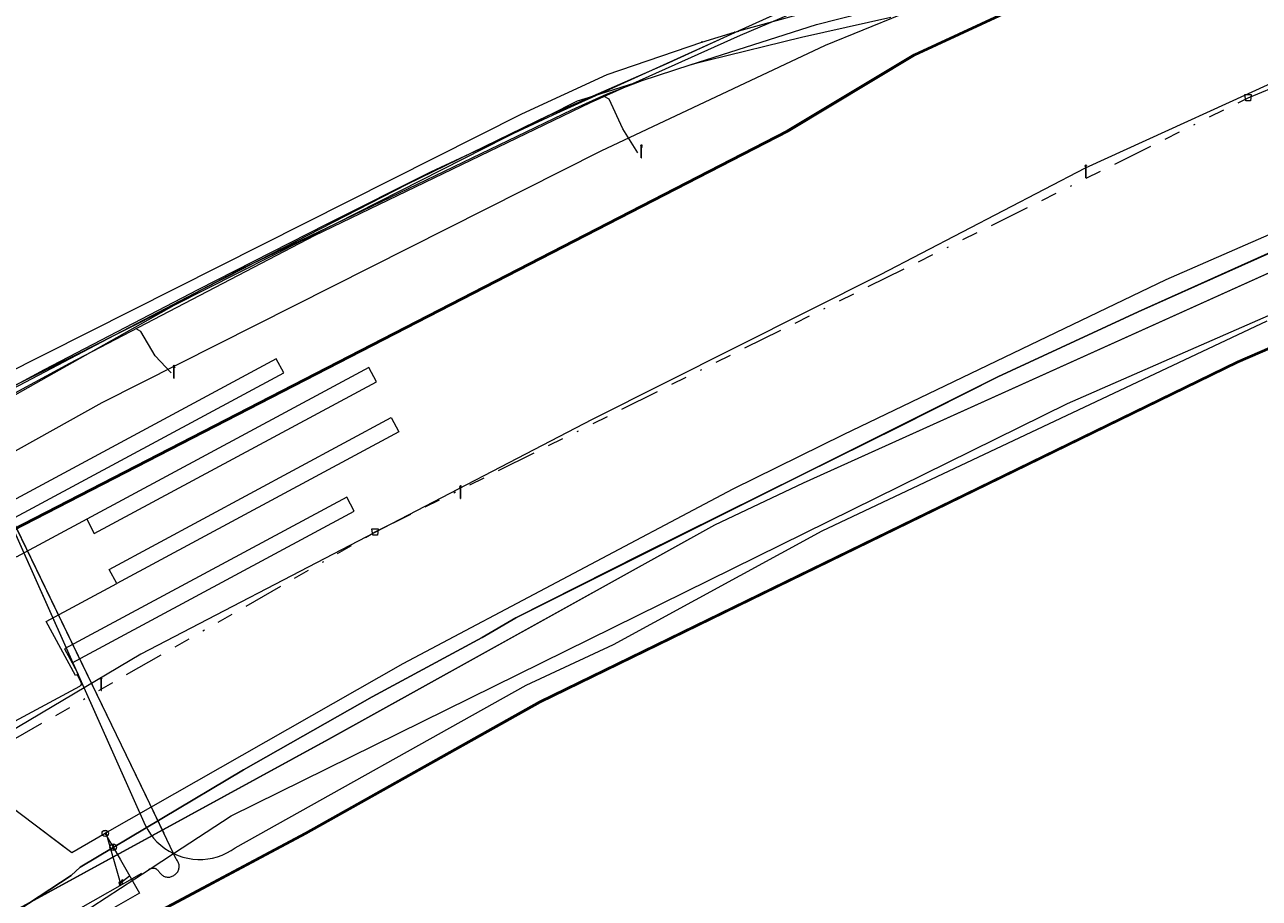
# Model space of a CAD drawing. Header units: metres. Extents: x 151922 to 154458, y 463415 to 464223.
# Tile 63 of 164: x 152518 to 152595, y 463933 to 463988. Entities that reach past the tile are written whole.
import ezdxf
from ezdxf.enums import TextEntityAlignment as Align
from ezdxf.lldxf.tags import DXFTag

# ---------------------------------------------------------------- set-up
doc = ezdxf.new("R2010")
doc.units = ezdxf.units.M
doc.linetypes.add('RI-OVERIG-SO', pattern=[17, 5, -2, 2, -2, 0, -2, 2, -2])
doc.layers.get('0').update_dxf_attribs({"lineweight": 9})
for name, color, linetype, lineweight in [('B-PV-KL-DATA-G', 90, 'KL-DATA-SO', 9), ('B-PV-KL-DATA_DUCT-G', 90, 'Continuous', 9), ('B-PV-KL-DATA_HULPSTUK-S', 90, 'Continuous', 9), ('B-PV-KL-DATA_KABELBED-G', 90, 'Continuous', 9), ('B-PV-KL-DATA_MANTELBUIS-G', 90, 'Continuous', 9), ('B-PV-KL-ET_HS-G', 10, 'KL-HS-SO', 9), ('B-PV-KL-ET_LS-G', 190, 'KL-LS-SO', 9), ('B-PV-KL-ET_LS-S', 190, 'Continuous', 9), ('B-PV-KL-ET_LS_HULPSTUK-S', 190, 'Continuous', 9), ('B-PV-KL-ET_LS_KABELBED-G', 190, 'Continuous', 9), ('B-PV-KL-GAS_HD-G', 30, 'KL-GAS_HD-SO', 9), ('B-PV-KL-GAS_HD_HULPSTUK-S', 30, 'Continuous', 9), ('B-PV-KL-GAS_LD_HULPSTUK-S', 50, 'Continuous', 9), ('B-PV-KL-GAS_LD_MANTELBUIS-G', 50, 'Continuous', 9), ('B-PV-RI-VRIJVERVAL-G', 210, 'RI-OVERIG-SO', 9), ('B-PV-RI-VRIJVERVAL_HULPSTUK-S', 210, 'Continuous', 9)]:
    doc.layers.add(name, color=color, linetype=linetype, lineweight=lineweight)
doc.styles.add('NLCS-ISO', font='txt')
doc.styles.get("Standard").update_dxf_attribs({"font": 'arial.ttf'})
tags = doc.linetypes.add('KL-DATA-SO', pattern='A,4,-1,[101,NLCS.SHX,S=0.5,R=0,X=0,Y=0],-1,4,-1,["D",Standard,S=1,R=0,X=-0.25,Y=-0.5],-1.5', length=12.5).pattern_tags.tags
tags[18] = DXFTag(74, 10)
tags = doc.linetypes.add('KL-GAS_HD-SO', pattern='A,4,-1,[69,NLCS.SHX,S=0.5,R=0,X=0,Y=0],-1,4,-1,["H",Standard,S=1,R=0,X=0,Y=-0.5],-2', length=13).pattern_tags.tags
tags[18] = DXFTag(74, 10)
tags = doc.linetypes.add('KL-HS-SO', pattern='A,4,-1,[103,NLCS.SHX,S=0.75,R=0,X=0,Y=0],-1,4,-1,["H",Standard,S=1,R=0,X=0,Y=-0.5],-2', length=13).pattern_tags.tags
tags[18] = DXFTag(74, 10)
tags = doc.linetypes.add('KL-LS-SO', pattern='A,4,-1,[103,NLCS.SHX,S=0.75,R=0,X=0,Y=0],-1,4,-1,["L",Standard,S=1,R=0,X=0,Y=-0.5],-2', length=13).pattern_tags.tags
tags[18] = DXFTag(74, 10)

# ---------------------------------------------------------------- blocks, each defined once
blk = doc.blocks.new('SKL-WTB_HULP_T STUK-SO')
at = {"color": 0, "linetype": 'ByBlock', "lineweight": 18}
blk.add_circle((0, 0), 1, dxfattribs=at)
at = {"color": 0, "linetype": 'ByBlock', "lineweight": -2, "style": 'NLCS-ISO'}
blk.add_text('T', height=1, dxfattribs=at).set_placement((0, 0), align=Align.MIDDLE_CENTER)
at = {"color": 0, "linetype": 'ByBlock', "lineweight": 18, "style": 'NLCS-ISO', "flags": 1}
for tag, p in [('TYPE', (1.5, 0)), ('OMSCHRIJVING', (1.5, -3)), ('LABEL', (1.5, -1.5))]:
    blk.add_attdef(tag, p, '', height=1, dxfattribs=at)
blk = doc.blocks.new('SKL-WTB_HULP_KB MEETPUNT-SO')
at = {"linetype": 'ByBlock', "lineweight": 18}
h = blk.add_hatch(color=0, dxfattribs=at)
h.dxf.hatch_style = 1
h.paths.add_polyline_path([(0.6, 1.04), (0.26, 0.78), (0.54, 0.61)])
at = {"color": 0, "linetype": 'ByBlock', "lineweight": 18}
for points in [[(-0.4, -0.69), (0.4, 0.69)], [(0.6, 1.04), (0.26, 0.78)], [(0.26, 0.78), (0.54, 0.61)], [(0.6, 1.04), (0.54, 0.61)], [(0, -0.25), (0, -0.8)]]:
    blk.add_lwpolyline(points, dxfattribs=at)
blk.add_circle((0, 0), 0.5, dxfattribs=at)
at = {"color": 0, "linetype": 'ByBlock', "lineweight": 18, "style": 'NLCS-ISO', "flags": 1}
for tag, p in [('TYPE', (1.5, 0)), ('OMSCHRIJVING', (1.5, -3)), ('LABEL', (1.5, -1.5))]:
    blk.add_attdef(tag, p, '', height=1, dxfattribs=at)
blk = doc.blocks.new('SKL-WTB_HULP_AFSLUITER-SO')
at = {"color": 0, "linetype": 'ByBlock', "lineweight": 18}
blk.add_lwpolyline([(0, 0.8), (0, -0.8)], dxfattribs=at)
blk.add_circle((0, 0), 1, dxfattribs=at)
at = {"color": 0, "linetype": 'ByBlock', "lineweight": 18, "style": 'NLCS-ISO', "flags": 1}
for tag, p in [('TYPE', (1.5, 0)), ('OMSCHRIJVING', (1.5, -3)), ('LABEL', (1.5, -1.5))]:
    blk.add_attdef(tag, p, '', height=1, dxfattribs=at)
blk = doc.blocks.new('SKL-WTB_HULP_OVERIG-SO')
at = {"color": 0, "linetype": 'ByBlock', "lineweight": 18}
for points in [[(-0.14, 0.14), (0.14, -0.14)], [(0.14, 0.14), (-0.14, -0.14)]]:
    blk.add_lwpolyline(points, dxfattribs=at)
at = {"color": 0, "linetype": 'ByBlock', "lineweight": 18, "style": 'NLCS-ISO', "flags": 1}
for tag, p in [('TYPE', (1.5, 0)), ('OMSCHRIJVING', (1.5, -3)), ('LABEL', (1.5, -1.5))]:
    blk.add_attdef(tag, p, '', height=1, dxfattribs=at)
blk = doc.blocks.new('SRI-HULP_AFVOER_OPVANG-SO')
at = {"color": 0, "linetype": 'ByBlock', "lineweight": 18}
blk.add_lwpolyline([(-0.75, -1), (-1, 1), (1, 1), (0.75, -1)], close=True, dxfattribs=at)
at = {"color": 0, "linetype": 'ByBlock', "lineweight": 18, "style": 'NLCS-ISO', "flags": 1}
for tag, p in [('TYPE', (1.5, 0)), ('OMSCHRIJVING', (1.5, -3)), ('LABEL', (1.5, -1.5))]:
    blk.add_attdef(tag, p, '', height=1, dxfattribs=at)
blk = doc.blocks.new('SKL-ET_LS_MAST-SO')
for p, q in [((-0.05, 2.07), (0.05, 2.07)), ((-0.05, -2), (0.05, -2))]:
    blk.add_line(p, q)
for points in [[(-0.18, 1.76), (-0.22, 1.76), (-0.22, 1.84), (-0.18, 1.84), (-0.18, 1.79)], [(-0.18, 1.49), (-0.22, 1.49), (-0.22, 1.57), (-0.18, 1.57), (-0.18, 1.52)], [(-0.18, 1.79), (-0.05, 1.79)], [(-0.18, 1.76), (-0.05, 1.76)], [(-0.18, 1.52), (-0.05, 1.52)], [(-0.18, 1.49), (-0.05, 1.49)], [(-0.05, -2), (-0.05, 2.07)], [(0.05, -2), (0.05, 2.07)], [(0.18, 1.92), (0.05, 1.92)], [(0.18, 1.89), (0.05, 1.89)], [(0.18, 1.66), (0.05, 1.66)], [(0.18, 1.63), (0.05, 1.63)], [(0.18, 1.39), (0.05, 1.39)], [(0.18, 1.36), (0.05, 1.36)], [(0.18, 1.89), (0.22, 1.89), (0.22, 1.97), (0.18, 1.97), (0.18, 1.92)], [(0.18, 1.63), (0.22, 1.63), (0.22, 1.71), (0.18, 1.71), (0.18, 1.66)], [(0.18, 1.36), (0.22, 1.36), (0.22, 1.44), (0.18, 1.44), (0.18, 1.39)]]:
    blk.add_lwpolyline(points)

msp = doc.modelspace()

# ---------------------------------------------------------------- linework, layer by layer
at = {"layer": 'B-PV-KL-DATA-G', "ltscale": 0.5, "flags": 128}
for points in [[(153877.43, 463906.662), (153877.06, 463906.08), (153874.95, 463902.62), (153874.94, 463898.12), (153871.01, 463892.3), (153856.77, 463870.24), (153856.7, 463870.13), (153854.23, 463866.95), (153851.57, 463865.42), (153848.2, 463864.06), (153847.02, 463863.94), (153844.66, 463863.83), (153841.62, 463864.6), (153837.27, 463866.22), (153836.38, 463866.55), (153835.4, 463866.92), (153826.33, 463870.31), (153800.8, 463879.24), (153796.14, 463880.95), (153763.59, 463894.65), (153742.96, 463902.22), (153733.52, 463906.26), (153707.22, 463915.57), (153683.51, 463924.12), (153673.06, 463927.92), (153648.86, 463935.61), (153611.35, 463947.24), (153593.91, 463952.47), (153555.86, 463963.18), (153551.65, 463963.92), (153548.16, 463962.41), (153515.7, 463971.91), (153514.11, 463972.35), (153512.71, 463972.72), (153512.04, 463973.1), (153511.58, 463973.48), (153510.95, 463974.02), (153510.49, 463974.65), (153510.28, 463975.36), (153509.99, 463976.28), (153509.9, 463978.2), (153510.74, 463988.17), (153509.49, 463988.63), (153490.94, 463995.23), (153490.55, 463995.34), (153489.22, 463991.64), (153489.01, 463990.64), (153488.55, 463989.75), (153486.13, 463983.01), (153485.74, 463981.93), (153475.03, 463984.84), (153461.15, 463988.43), (153451.5, 463991.05), (153429.03, 463996.77), (153399.75, 464004.24), (153302.57, 464029.13), (153293.26, 464031.34), (153289.88, 464032.18), (153258.15, 464041), (153240.95, 464043.36), (153235.31, 464044.41), (153206.3, 464052.48), (153200.52, 464054.09), (153192.59, 464056.29), (153164.13, 464061.46), (153155.45, 464063.21), (153154.69, 464063.34), (153148.76, 464064.42), (153140.52, 464065.84), (153139.17, 464066.08), (153133.79, 464064.99), (153127.44, 464066.59), (153127.39, 464066.69), (153127.31, 464066.81), (153127.27, 464067.01), (153127.23, 464067.17), (153127.17, 464067.32), (153127.11, 464067.45), (153126.94, 464067.56), (153126.64, 464067.64), (153126.39, 464067.6), (153126.05, 464067.56), (153125.69, 464067.42), (153125.23, 464066.99), (153085, 464076.1), (153081.44, 464076.04), (153074.8, 464076.99), (153045.54, 464080.22), (153036.62, 464080.2), (152951.91, 464079.96), (152947.52, 464079.15), (152944.88, 464078.96), (152943.88, 464078.89), (152942.88, 464078.81), (152930.01, 464077.88), (152880.98, 464073.28), (152874.3, 464073.75), (152874.09, 464073.76), (152873.11, 464073.64), (152865.09, 464072.7), (152857.12, 464070.4), (152849.6, 464069.01), (152849.6, 464068.4), (152850.98, 464043.3), (152851.01, 464042.43), (152841.99, 464041.6), (152834.16, 464041.02), (152824.23, 464039.81), (152813.36, 464038.61), (152800.26, 464036.41), (152792.27, 464035.19), (152773.17, 464031.63), (152764.19, 464029.82), (152755.51, 464027.89), (152742.85, 464024.92), (152726.67, 464020.3), (152715.42, 464017.02), (152696.33, 464011.49), (152675.4, 464003.4), (152662.1, 463996.3), (152625.3, 463984.05), (152611.36, 463980.89), (152596.35, 463974.21), (152587.23, 463970.11), (152578.47, 463966.04), (152572.37, 463962.96), (152566.27, 463959.95), (152556.2, 463954.95), (152548.37, 463950.99), (152546.26, 463949.77), (152539.39, 463946.05), (152531.36, 463941.5), (152521.16, 463935.41), (152520.61, 463934.89), (152517.27, 463932.71), (152512.41, 463929.35), (152506.36, 463923.2), (152509.95, 463918.86), (152511.27, 463916.2), (152512.18, 463903.27), (152509.34, 463902.7), (152485.33, 463892.91), (152484.34, 463892.46), (152484.42, 463892.22), (152486.36, 463887.87), (152499.34, 463861.11), (152495.13, 463858.41), (152489.27, 463854.78), (152436.75, 463822.68), (152428.41, 463816.85), (152425.25, 463816.2), (152404.26, 463800.73), (152391.26, 463791.13), (152381.61, 463782.44), (152378.03, 463779.76), (152341.53, 463752.67), (152330.76, 463744.01), (152322.89, 463742.36), (152314.733, 463735.813)], [(153877.43, 463906.662), (153877.06, 463906.08), (153874.95, 463902.62), (153874.94, 463898.12), (153871.01, 463892.3), (153856.77, 463870.24), (153856.7, 463870.13), (153854.23, 463866.95), (153851.57, 463865.42), (153848.2, 463864.06), (153847.02, 463863.94), (153844.66, 463863.83), (153841.62, 463864.6), (153837.27, 463866.22), (153836.38, 463866.55), (153835.4, 463866.92), (153826.33, 463870.31), (153800.8, 463879.24), (153796.14, 463880.95), (153763.59, 463894.65), (153742.96, 463902.22), (153733.52, 463906.26), (153707.22, 463915.57), (153683.51, 463924.12), (153673.06, 463927.92), (153648.86, 463935.61), (153611.35, 463947.24), (153593.91, 463952.47), (153555.86, 463963.18), (153551.65, 463963.92), (153548.16, 463962.41), (153515.7, 463971.91), (153514.11, 463972.35), (153512.71, 463972.72), (153512.04, 463973.1), (153511.58, 463973.48), (153510.95, 463974.02), (153510.49, 463974.65), (153510.28, 463975.36), (153509.99, 463976.28), (153509.9, 463978.2), (153510.74, 463988.17), (153509.49, 463988.63), (153490.94, 463995.23), (153490.55, 463995.34), (153489.22, 463991.64), (153489.01, 463990.64), (153488.55, 463989.75), (153486.13, 463983.01), (153485.74, 463981.93), (153475.03, 463984.84), (153461.15, 463988.43), (153451.5, 463991.05), (153429.03, 463996.77), (153399.75, 464004.24), (153302.57, 464029.13), (153293.26, 464031.34), (153289.88, 464032.18), (153258.15, 464041), (153240.95, 464043.36), (153235.31, 464044.41), (153206.3, 464052.48), (153200.52, 464054.09), (153192.59, 464056.29), (153164.13, 464061.46), (153155.45, 464063.21), (153154.69, 464063.34), (153148.76, 464064.42), (153140.52, 464065.84), (153139.17, 464066.08), (153133.79, 464064.99), (153127.44, 464066.59), (153127.39, 464066.69), (153127.31, 464066.81), (153127.27, 464067.01), (153127.23, 464067.17), (153127.17, 464067.32), (153127.11, 464067.45), (153126.94, 464067.56), (153126.64, 464067.64), (153126.39, 464067.6), (153126.05, 464067.56), (153125.69, 464067.42), (153125.23, 464066.99), (153085, 464076.1), (153081.44, 464076.04), (153074.8, 464076.99), (153045.54, 464080.22), (153036.62, 464080.2), (152951.91, 464079.96), (152947.52, 464079.15), (152944.88, 464078.96), (152943.88, 464078.89), (152942.88, 464078.81), (152930.01, 464077.88), (152880.98, 464073.28), (152874.3, 464073.75), (152874.09, 464073.76), (152873.11, 464073.64), (152865.09, 464072.7), (152857.12, 464070.4), (152849.6, 464069.01), (152849.6, 464068.4), (152850.98, 464043.3), (152851.01, 464042.43), (152841.99, 464041.6), (152834.16, 464041.02), (152824.23, 464039.81), (152813.36, 464038.61), (152800.26, 464036.41), (152792.27, 464035.19), (152773.17, 464031.63), (152764.19, 464029.82), (152755.51, 464027.89), (152742.85, 464024.92), (152726.67, 464020.3), (152715.42, 464017.02), (152696.33, 464011.49), (152675.4, 464003.4), (152662.1, 463996.3), (152625.3, 463984.05), (152611.36, 463980.89), (152596.35, 463974.21), (152587.23, 463970.11), (152578.47, 463966.04), (152572.37, 463962.96), (152566.27, 463959.95), (152556.2, 463954.95), (152548.37, 463950.99), (152546.26, 463949.77), (152539.39, 463946.05), (152531.36, 463941.5), (152521.16, 463935.41), (152520.61, 463934.89), (152517.27, 463932.71), (152512.41, 463929.35), (152506.36, 463923.2), (152509.95, 463918.86), (152511.27, 463916.2), (152512.18, 463903.27), (152509.34, 463902.7), (152485.33, 463892.91), (152484.34, 463892.46), (152484.42, 463892.22), (152486.36, 463887.87), (152499.34, 463861.11), (152495.13, 463858.41), (152489.27, 463854.78), (152436.75, 463822.68), (152428.41, 463816.85), (152425.25, 463816.2), (152404.26, 463800.73), (152391.26, 463791.13), (152381.61, 463782.44), (152378.03, 463779.76), (152341.53, 463752.67), (152330.76, 463744.01), (152322.89, 463742.36), (152314.733, 463735.812)], [(153877.43, 463906.662), (153877.06, 463906.08), (153874.95, 463902.62), (153874.94, 463898.12), (153871.01, 463892.3), (153856.7, 463870.13), (153854.23, 463866.95), (153851.57, 463865.42), (153848.2, 463864.06), (153844.66, 463863.83), (153841.62, 463864.6), (153836.38, 463866.55), (153835.4, 463866.92), (153826.33, 463870.31), (153800.8, 463879.24), (153796.14, 463880.95), (153763.59, 463894.65), (153742.96, 463902.22), (153733.52, 463906.26), (153707.22, 463915.57), (153673.06, 463927.92), (153648.86, 463935.61), (153611.35, 463947.24), (153593.91, 463952.47), (153555.86, 463963.18), (153551.65, 463963.92), (153548.16, 463962.41), (153514.11, 463972.35), (153512.71, 463972.72), (153512.04, 463973.1), (153510.95, 463974.02), (153510.49, 463974.65), (153510.28, 463975.36), (153509.99, 463976.28), (153509.9, 463978.2), (153510.74, 463988.17), (153490.94, 463995.23), (153490.55, 463995.34), (153489.22, 463991.64), (153489.01, 463990.64), (153488.55, 463989.75), (153485.74, 463981.93), (153475.03, 463984.84), (153451.5, 463991.05), (153429.03, 463996.77), (153302.57, 464029.13), (153293.26, 464031.34), (153289.88, 464032.18), (153258.15, 464041), (153240.95, 464043.36), (153235.31, 464044.41), (153200.52, 464054.09), (153192.59, 464056.29), (153155.45, 464063.21), (153154.69, 464063.34), (153140.52, 464065.84), (153139.17, 464066.08), (153133.79, 464064.99), (153127.44, 464066.59), (153127.31, 464066.81), (153127.27, 464067.01), (153127.17, 464067.32), (153127.11, 464067.45), (153126.94, 464067.56), (153126.64, 464067.64), (153126.05, 464067.56), (153125.69, 464067.42), (153125.23, 464066.99), (153085, 464076.1), (153081.44, 464076.04), (153074.8, 464076.99), (153045.54, 464080.22), (152951.91, 464079.96), (152947.52, 464079.15), (152944.88, 464078.96), (152942.88, 464078.81), (152930.01, 464077.88), (152880.98, 464073.28), (152874.09, 464073.76), (152873.11, 464073.64), (152865.09, 464072.7), (152857.12, 464070.4), (152849.6, 464069.01), (152850.98, 464043.3), (152851.01, 464042.43), (152841.99, 464041.6), (152834.16, 464041.02), (152824.23, 464039.81), (152813.36, 464038.61), (152800.26, 464036.41), (152792.27, 464035.19), (152773.17, 464031.63), (152764.19, 464029.82), (152755.51, 464027.89), (152742.85, 464024.92), (152715.42, 464017.02), (152696.33, 464011.49), (152675.4, 464003.4), (152662.1, 463996.3), (152625.3, 463984.05), (152611.36, 463980.89), (152587.23, 463970.11), (152578.47, 463966.04), (152566.27, 463959.95), (152556.2, 463954.95), (152548.37, 463950.99), (152546.26, 463949.77), (152539.39, 463946.05), (152531.36, 463941.5), (152521.16, 463935.41), (152520.61, 463934.89), (152517.27, 463932.71), (152512.41, 463929.35), (152506.36, 463923.2), (152509.95, 463918.86), (152511.27, 463916.2), (152512.18, 463903.27), (152509.34, 463902.7), (152484.34, 463892.46), (152484.42, 463892.22), (152486.36, 463887.87), (152499.34, 463861.11), (152489.27, 463854.78), (152436.75, 463822.68), (152428.41, 463816.85), (152425.25, 463816.2), (152391.26, 463791.13), (152381.61, 463782.44), (152378.03, 463779.76), (152341.53, 463752.67), (152330.76, 463744.01), (152327.32, 463743.289)], [(152314.733, 463735.812), (152322.89, 463742.36), (152330.76, 463744.01), (152341.53, 463752.67), (152378.03, 463779.76), (152381.61, 463782.44), (152391.26, 463791.13), (152404.26, 463800.73), (152425.25, 463816.2), (152428.41, 463816.85), (152436.75, 463822.68), (152489.27, 463854.78), (152495.13, 463858.41), (152499.34, 463861.11), (152486.36, 463887.87), (152484.42, 463892.22), (152484.34, 463892.46), (152485.33, 463892.91), (152509.34, 463902.7), (152512.18, 463903.27), (152511.27, 463916.2), (152509.95, 463918.86), (152506.36, 463923.2), (152512.41, 463929.35), (152517.27, 463932.71), (152520.61, 463934.89), (152521.16, 463935.41), (152531.36, 463941.5), (152539.39, 463946.05), (152546.26, 463949.77), (152548.37, 463950.99), (152556.2, 463954.95), (152566.27, 463959.95), (152572.37, 463962.96), (152578.47, 463966.04), (152587.23, 463970.11), (152596.35, 463974.21), (152611.36, 463980.89), (152625.3, 463984.05), (152662.2, 463996.2), (152675.5, 464003.3), (152696.33, 464011.49), (152715.42, 464017.02), (152726.67, 464020.3), (152742.85, 464024.92), (152755.51, 464027.89), (152764.19, 464029.82), (152773.17, 464031.63), (152792.27, 464035.19), (152800.26, 464036.41), (152813.36, 464038.61), (152824.23, 464039.81), (152834.16, 464041.02), (152841.99, 464041.6), (152851.01, 464042.43), (152850.98, 464043.3), (152849.6, 464068.4), (152849.6, 464069.01), (152857.12, 464070.4), (152865.09, 464072.7), (152873.11, 464073.64), (152874.09, 464073.76), (152874.3, 464073.75), (152880.98, 464073.28), (152930.01, 464077.88), (152942.88, 464078.81), (152943.88, 464078.89), (152944.88, 464078.96), (152945.07, 464078.97)], [(152314.733, 463735.812), (152322.89, 463742.36), (152330.76, 463744.01), (152341.53, 463752.67), (152378.03, 463779.76), (152381.61, 463782.44), (152391.26, 463791.13), (152404.26, 463800.73), (152425.25, 463816.2), (152428.41, 463816.85), (152436.75, 463822.68), (152489.27, 463854.78), (152495.13, 463858.41), (152499.34, 463861.11), (152486.36, 463887.87), (152484.42, 463892.22), (152484.34, 463892.46), (152485.33, 463892.91), (152509.34, 463902.7), (152512.18, 463903.27), (152511.27, 463916.2), (152509.95, 463918.86), (152506.36, 463923.2), (152512.41, 463929.35), (152517.27, 463932.71), (152520.61, 463934.89), (152521.16, 463935.41), (152531.36, 463941.5), (152539.39, 463946.05), (152546.26, 463949.77), (152548.37, 463950.99), (152556.2, 463954.95), (152566.27, 463959.95), (152572.37, 463962.96), (152578.47, 463966.04), (152587.23, 463970.11), (152596.35, 463974.21), (152611.36, 463980.89), (152625.3, 463984.05), (152662.2, 463996.2), (152675.5, 464003.3), (152696.33, 464011.49), (152715.42, 464017.02), (152726.67, 464020.3), (152742.85, 464024.92), (152755.51, 464027.89), (152764.19, 464029.82), (152773.17, 464031.63), (152792.27, 464035.19), (152800.26, 464036.41), (152813.36, 464038.61), (152824.23, 464039.81), (152834.16, 464041.02), (152841.99, 464041.6), (152851.01, 464042.43), (152850.98, 464043.3), (152849.6, 464068.4), (152849.6, 464069.01), (152857.12, 464070.4), (152865.09, 464072.7), (152873.11, 464073.64), (152874.09, 464073.76), (152874.3, 464073.75), (152880.98, 464073.28), (152930.01, 464077.88), (152942.88, 464078.81), (152943.88, 464078.89), (152944.88, 464078.96), (152945.07, 464078.97)], [(152327.32, 463743.289), (152330.76, 463744.01), (152341.53, 463752.67), (152381.61, 463782.44), (152391.26, 463791.13), (152404.26, 463800.73), (152425.25, 463816.2), (152428.41, 463816.85), (152436.75, 463822.68), (152495.13, 463858.41), (152499.34, 463861.11), (152486.36, 463887.87), (152484.34, 463892.46), (152485.33, 463892.91), (152509.34, 463902.7), (152512.18, 463903.27), (152511.27, 463916.2), (152509.95, 463918.86), (152506.36, 463923.2), (152512.41, 463929.35), (152517.27, 463932.71), (152520.61, 463934.89), (152521.16, 463935.41), (152531.36, 463941.5), (152539.39, 463946.05), (152546.26, 463949.77), (152548.37, 463950.99), (152566.27, 463959.95), (152572.37, 463962.96), (152578.47, 463966.04), (152587.23, 463970.11), (152611.36, 463980.89), (152625.3, 463984.05), (152662.2, 463996.2), (152675.5, 464003.3), (152696.33, 464011.49), (152726.67, 464020.3), (152742.85, 464024.92), (152755.51, 464027.89), (152764.19, 464029.82), (152773.17, 464031.63), (152792.27, 464035.19), (152800.26, 464036.41), (152813.36, 464038.61), (152824.23, 464039.81), (152834.16, 464041.02), (152841.99, 464041.6), (152851.01, 464042.43), (152849.6, 464068.4), (152849.6, 464069.01), (152857.12, 464070.4), (152865.09, 464072.7), (152874.09, 464073.76), (152874.3, 464073.75), (152880.98, 464073.28), (152930.01, 464077.88), (152943.88, 464078.89), (152944.88, 464078.96), (152945.07, 464078.97)], [(152327.32, 463743.289), (152330.76, 463744.01), (152341.53, 463752.67), (152381.61, 463782.44), (152391.26, 463791.13), (152404.26, 463800.73), (152425.25, 463816.2), (152428.41, 463816.85), (152436.75, 463822.68), (152495.13, 463858.41), (152499.34, 463861.11), (152486.36, 463887.87), (152484.34, 463892.46), (152485.33, 463892.91), (152509.34, 463902.7), (152512.18, 463903.27), (152511.27, 463916.2), (152509.95, 463918.86), (152506.36, 463923.2), (152512.41, 463929.35), (152517.27, 463932.71), (152520.61, 463934.89), (152521.16, 463935.41), (152531.36, 463941.5), (152539.39, 463946.05), (152546.26, 463949.77), (152548.37, 463950.99), (152566.27, 463959.95), (152572.37, 463962.96), (152578.47, 463966.04), (152587.23, 463970.11), (152611.36, 463980.89), (152625.3, 463984.05), (152662.2, 463996.2), (152675.5, 464003.3), (152696.33, 464011.49), (152726.67, 464020.3), (152742.85, 464024.92), (152755.51, 464027.89), (152764.19, 464029.82), (152773.17, 464031.63), (152792.27, 464035.19), (152800.26, 464036.41), (152813.36, 464038.61), (152824.23, 464039.81), (152834.16, 464041.02), (152841.99, 464041.6), (152851.01, 464042.43), (152849.6, 464068.4), (152849.6, 464069.01), (152857.12, 464070.4), (152865.09, 464072.7), (152874.09, 464073.76), (152874.3, 464073.75), (152880.98, 464073.28), (152930.01, 464077.88), (152943.88, 464078.89), (152944.88, 464078.96), (152945.07, 464078.97)]]:
    msp.add_lwpolyline(points, dxfattribs=at)
at = {"layer": 'B-PV-KL-DATA_DUCT-G', "ltscale": 0.5, "flags": 128}
msp.add_lwpolyline([(152596.543, 464001.989), (152573.614, 463993.169), (152573.19, 463992.989), (152573.255, 463992.462), (152565.568, 463989.135), (152550.688, 463982.395), (152543.033, 463978.841), (152536.572, 463975.578), (152528.514, 463971.483), (152518.926, 463966.484), (152506.473, 463959.762)], dxfattribs=at)
at = {"layer": 'B-PV-KL-DATA_KABELBED-G', "ltscale": 0.5, "flags": 128}
for points in [[(152509.7, 463925.9), (152516.9, 463932.6), (152536.678, 463943.418), (152560.792, 463956.802), (152566.33, 463959.416), (152602.595, 463975.8), (152610.595, 463979.415), (152627.9, 463984.9), (152660.205, 463997.375), (152672.32, 464003.528), (152676.7, 464004.9), (152700.4, 464012.7), (152724.699, 464019.642), (152740.5, 464023.6), (152750.505, 464025.988), (152773.579, 464030.948), (152798.154, 464035.448), (152819.4, 464038.4)], [(152516.91, 463932.6), (152536.69, 463943.42), (152560.8, 463956.8), (152566.34, 463959.42), (152610.6, 463979.41), (152627.91, 463984.9), (152660.21, 463997.37), (152672.52, 464003.6), (152676.71, 464004.9), (152700.41, 464012.7), (152724.71, 464019.64), (152740.51, 464023.6), (152750.52, 464025.99), (152773.59, 464030.95), (152798.16, 464035.45), (152819.41, 464038.4)], [(152649.154, 464022.726), (152629.862, 464015.58), (152617.597, 464010.748), (152609.845, 464007.729), (152598.55, 464003.202), (152589.574, 463999.434), (152581.85, 463996.45), (152576.361, 463994.349), (152575.292, 463993.787), (152572.478, 463992.259), (152571.723, 463991.917), (152566.495, 463989.552), (152562.298, 463987.652), (152557.698, 463985.569), (152553.184, 463983.588), (152550.569, 463982.441), (152550.417, 463982.367), (152541.568, 463978.065), (152532.316, 463973.323), (152531.465, 463972.886)], [(152525.475, 463935.277), (152525.48, 463935.281), (152525.538, 463935.318), (152526.994, 463936.266), (152526.998, 463936.268), (152530.604, 463938.616), (152582.83, 463964.372), (152621.66, 463981.394), (152622.885, 463981.636), (152624.455, 463982.079), (152626.097, 463982.593), (152632.496, 463984.506), (152642.801, 463987.586), (152650.257, 463991.052), (152658.383, 463994.829), (152657.386, 463997.558)], [(152573.614, 463993.169), (152573.19, 463992.989), (152573.255, 463992.462), (152565.568, 463989.135), (152550.688, 463982.395), (152543.033, 463978.841), (152536.572, 463975.578), (152528.514, 463971.483), (152518.926, 463966.484), (152506.473, 463959.762), (152506.002, 463959.432), (152499.6, 463955.98), (152495.069, 463953.396), (152493.374, 463952.595), (152491.5, 463952.293), (152490.1, 463952.278), (152488.088, 463952.585), (152486.921, 463952.891), (152484.653, 463954.647), (152482.025, 463956.955), (152479.61, 463954.812)], [(152482.51, 463953.061), (152483.349, 463952.342), (152484.241, 463951.691), (152485.182, 463951.112), (152486.069, 463950.654), (152487.141, 463950.201), (152488.246, 463949.838), (152489.378, 463949.568), (152490.529, 463949.393), (152491.69, 463949.313), (152492.853, 463949.33), (152494.011, 463949.443), (152495.156, 463949.652), (152496.279, 463949.954), (152497.374, 463950.349), (152503.825, 463954.01), (152515.245, 463960.377), (152515.318, 463960.417), (152522.545, 463964.446), (152553.7, 463980.171), (152567.701, 463986.766), (152572.402, 463988.683), (152575.09, 463989.78), (152577.148, 463990.619)], [(152513.624, 463963.803), (152520.972, 463967.46), (152523.358, 463968.668), (152527.04, 463970.532), (152537.123, 463975.636), (152550.417, 463982.367), (152552.223, 463983.281), (152553.184, 463983.588), (152556.251, 463984.569), (152559.253, 463985.528), (152567.146, 463988.051), (152577.148, 463990.619)], [(152562.023, 463987.573), (152562.295, 463987.651), (152562.298, 463987.652), (152570.641, 463989.978), (152573.766, 463990.937)], [(152513.757, 463963.635), (152523.358, 463968.668), (152528.754, 463971.497), (152528.755, 463971.497), (152528.757, 463971.498), (152531.351, 463972.858), (152532.316, 463973.323), (152537.123, 463975.636), (152551.871, 463982.736), (152554.037, 463983.709), (152556.251, 463984.569), (152559.253, 463985.528), (152559.783, 463985.674), (152560.434, 463985.849), (152566.203, 463987.263), (152571.779, 463988.519)], [(152559.984, 463986.962), (152562.023, 463987.573)], [(152513.571, 463964.751), (152548.738, 463982.47), (152554.08, 463984.94), (152559.984, 463986.962)], [(152417.331, 463809.09), (152417.741, 463809.512), (152425.7, 463815.5), (152428.8, 463815.8), (152435.4, 463820.6), (152490.8, 463855.2), (152499.3, 463860.7), (152484.645, 463891.615), (152510.45, 463902.537), (152512.1, 463903), (152511.142, 463915.959), (152508.8, 463919.5), (152505.9, 463922.7), (152509.7, 463925.9), (152516.9, 463932.6), (152536.678, 463943.418), (152560.792, 463956.802), (152566.33, 463959.416), (152602.595, 463975.8), (152610.619, 463979.458)], [(152509.7, 463925.9), (152516.9, 463932.6), (152536.678, 463943.418), (152560.792, 463956.802), (152566.33, 463959.416), (152602.595, 463975.8), (152610.619, 463979.458)], [(152509.7, 463925.9), (152516.9, 463932.6), (152536.678, 463943.418), (152560.792, 463956.802), (152566.33, 463959.416), (152602.595, 463975.8), (152610.619, 463979.458)], [(152485.641, 463953.845), (152486.754, 463952.861), (152488.014, 463952.24), (152489.432, 463951.941), (152491.652, 463951.935), (152492.67, 463951.996), (152492.68, 463951.997), (152493.979, 463952.076), (152496.484, 463953.335), (152513.961, 463963.171), (152513.978, 463963.181), (152527.04, 463970.532), (152528.754, 463971.497), (152528.755, 463971.497), (152528.757, 463971.498), (152531.465, 463972.886)], [(152515.245, 463960.377), (152525.231, 463938.032), (152525.38, 463937.751), (152525.552, 463937.484), (152525.746, 463937.232), (152525.961, 463936.998), (152526.195, 463936.783), (152526.447, 463936.588), (152526.714, 463936.415), (152526.994, 463936.266), (152527, 463936.263), (152527.287, 463936.14), (152527.583, 463936.042), (152527.887, 463935.969), (152528.195, 463935.921), (152528.506, 463935.899), (152528.818, 463935.903), (152529.129, 463935.933), (152529.435, 463935.989), (152529.737, 463936.07), (152530.03, 463936.175), (152530.314, 463936.305), (152530.586, 463936.458), (152530.844, 463936.633), (152549.022, 463946.778), (152554.466, 463949.317), (152567.504, 463956.437), (152574.673, 463959.823), (152595.296, 463969.537)], [(152514.181, 463962.758), (152525.231, 463938.032)], [(152514.186, 463962.751), (152526.386, 463937.548)], [(152525.476, 463935.277), (152525.48, 463935.281), (152525.499, 463935.294), (152525.518, 463935.307), (152525.538, 463935.318), (152525.567, 463935.332), (152525.597, 463935.343), (152525.628, 463935.352), (152525.66, 463935.358), (152525.691, 463935.361), (152525.724, 463935.362), (152525.756, 463935.36), (152525.787, 463935.356), (152525.819, 463935.348), (152525.849, 463935.338), (152525.879, 463935.326), (152525.907, 463935.311), (152525.934, 463935.294), (152525.96, 463935.274), (152525.983, 463935.253), (152526.005, 463935.229), (152526.025, 463935.204), (152526.056, 463935.161), (152526.091, 463935.12), (152526.128, 463935.081), (152526.16, 463935.036), (152526.197, 463934.993), (152526.237, 463934.955), (152526.28, 463934.919), (152526.326, 463934.888), (152526.375, 463934.861), (152526.425, 463934.838), (152526.478, 463934.82), (152526.532, 463934.807), (152526.587, 463934.798), (152526.643, 463934.795), (152526.698, 463934.796), (152526.754, 463934.802), (152526.808, 463934.813), (152526.862, 463934.829), (152526.914, 463934.849), (152526.964, 463934.874), (152527.011, 463934.903), (152527.059, 463934.932), (152527.105, 463934.964), (152527.148, 463935.001), (152527.187, 463935.041), (152527.222, 463935.085), (152527.254, 463935.131), (152527.281, 463935.18), (152527.304, 463935.231), (152527.322, 463935.284), (152527.336, 463935.339), (152527.345, 463935.394), (152527.348, 463935.45), (152527.347, 463935.507), (152527.341, 463935.562), (152527.33, 463935.617), (152527.314, 463935.671), (152527.294, 463935.724), (152527.269, 463935.774), (152527.24, 463935.822), (152527.206, 463935.867), (152527.169, 463935.909), (152527, 463936.263), (152526.998, 463936.268), (152525.315, 463939.802), (152515.318, 463960.417)], [(152567.504, 463956.437), (152574.673, 463959.823)], [(152549.022, 463946.778), (152554.466, 463949.317)], [(152509.595, 463899.792), (152508.948, 463904.268), (152506.02, 463915.967), (152505.747, 463917.124), (152505.701, 463917.46), (152505.683, 463917.799), (152505.694, 463918.139), (152505.732, 463918.476), (152505.798, 463918.809), (152505.891, 463919.135), (152506.011, 463919.453), (152506.156, 463919.759), (152506.327, 463920.053), (152506.521, 463920.331), (152506.737, 463920.593), (152513.834, 463927.528), (152517.419, 463930.032), (152525.475, 463935.277)]]:
    msp.add_lwpolyline(points, dxfattribs=at)
at = {"layer": 'B-PV-KL-DATA_MANTELBUIS-G', "ltscale": 0.5, "flags": 128}
for points in [[(152514.181, 463962.758), (152525.231, 463938.032)], [(152514.186, 463962.751), (152526.386, 463937.548)], [(152567.504, 463956.437), (152574.673, 463959.823)], [(152549.022, 463946.778), (152554.466, 463949.317)]]:
    msp.add_lwpolyline(points, dxfattribs=at)
at = {"layer": 'B-PV-KL-ET_HS-G', "ltscale": 0.5, "flags": 128}
for points in [[(152656.637, 464020.43), (152646.573, 464017.052), (152609.391, 464002.449), (152604.368, 464000.045), (152591.08, 463994.479), (152573.226, 463986.181), (152565.319, 463981.437), (152511.974, 463953.976), (152496.782, 463946.38), (152492.283, 463946.714), (152474.096, 463959.726), (152469.438, 463964.23), (152456.709, 463974.544), (152453.896, 463977.656), (152451.942, 463980.148), (152450.258, 463982.827), (152448.862, 463985.669), (152447.769, 463988.639), (152446.992, 463991.709), (152446.778, 463992.75), (152446.304, 463993.243), (152437.721, 463998.392), (152426.895, 464003.595), (152405.98, 464015.376), (152315.513, 464066.257), (152314.733, 464066.685)], [(152658.646, 464021.052), (152646.59, 464017.005), (152609.411, 464002.403), (152604.39, 464000), (152591.1, 463994.433), (152573.249, 463986.137), (152565.343, 463981.393), (152511.997, 463953.931), (152496.792, 463946.329), (152492.265, 463946.665), (152474.064, 463959.687), (152469.405, 463964.193), (152456.675, 463974.508), (152453.858, 463977.624), (152451.901, 463980.119), (152450.214, 463982.803), (152448.816, 463985.649), (152447.721, 463988.624), (152446.943, 463991.698), (152446.732, 463992.726), (152446.273, 463993.204), (152437.697, 463998.348), (152426.872, 464003.551), (152405.955, 464015.332), (152315.489, 464066.213), (152314.733, 464066.627)], [(152656.672, 464020.337), (152646.607, 464016.958), (152609.431, 464002.357), (152604.519, 464000), (152591.12, 463994.387), (152573.272, 463986.093), (152565.367, 463981.349), (152512.02, 463953.886), (152496.802, 463946.278), (152492.247, 463946.616), (152474.032, 463959.648), (152469.372, 463964.156), (152456.641, 463974.472), (152453.82, 463977.592), (152451.86, 463980.09), (152450.17, 463982.779), (152448.77, 463985.629), (152447.673, 463988.609), (152446.894, 463991.687), (152446.686, 463992.702), (152446.242, 463993.165), (152437.673, 463998.304), (152426.849, 464003.507), (152405.93, 464015.288), (152315.465, 464066.169), (152314.733, 464066.57)], [(152314.733, 464052.921), (152344.56, 464035.394), (152387.83, 464009.919), (152405.129, 464000), (152420.522, 463991.581), (152449.998, 463971.252), (152520.496, 463929.73), (152535.226, 463937.58), (152549.855, 463945.796), (152593.44, 463967.033), (152622.731, 463979.717), (152657.482, 463993.765), (152720.782, 464013.379), (152749.85, 464020.734), (152781.277, 464027.937), (152854.802, 464040.074), (152908.205, 464046.628), (152986.263, 464048.368), (153000, 464048.232)], [(154217.325, 463594.831), (154199.464, 463607.851), (154174.772, 463625.744), (154138.46, 463650.947), (154122.54, 463662.087), (154086.172, 463686.18), (154063.405, 463701.058), (154020.381, 463727.137), (154000, 463739.029), (153979.421, 463750), (153959.461, 463760.149), (153937.282, 463770.929), (153921.038, 463778.193), (153909.918, 463783.29), (153863.492, 463805.295), (153845.507, 463815.329), (153833.914, 463821.923), (153804.856, 463836.765), (153777.857, 463851.011), (153726.497, 463876.685), (153698.876, 463888.515), (153630.013, 463912.221), (153545.355, 463937.298), (153500, 463949.418), (153477.115, 463955.58), (153472.948, 463954.084), (153397.664, 463972.899), (153389.981, 463974.891), (153297.059, 464000), (153230.927, 464016.101), (153191.767, 464024.924), (153127.848, 464037.602), (153078.676, 464043.845), (153033.425, 464046.759), (153000, 464048.182), (152986.263, 464048.318), (152908.209, 464046.578), (152854.809, 464040.024), (152781.287, 464027.888), (152749.862, 464020.685), (152720.796, 464013.331), (152657.499, 463993.718), (152622.75, 463979.671), (152593.461, 463966.988), (152549.878, 463945.752), (152535.25, 463937.536), (152520.495, 463929.673), (152449.971, 463971.21), (152420.496, 463991.538), (152405.025, 464000), (152387.805, 464009.876), (152344.535, 464035.351), (152314.733, 464052.864)], [(152314.733, 464052.806), (152344.51, 464035.308), (152387.78, 464009.833), (152404.92, 464000), (152420.47, 463991.495), (152449.944, 463971.168), (152520.494, 463929.616), (152535.274, 463937.492), (152549.901, 463945.708), (152593.482, 463966.943), (152622.769, 463979.625), (152657.516, 463993.671), (152720.81, 464013.283), (152749.874, 464020.636), (152781.297, 464027.839), (152854.816, 464039.974), (152908.213, 464046.528), (152986.263, 464048.268), (153000, 464048.132)]]:
    msp.add_lwpolyline(points, dxfattribs=at)
at = {"layer": 'B-PV-KL-ET_LS-G', "ltscale": 0.5, "flags": 128}
for points in [[(152775.368, 464041.586), (152741.018, 464033.939), (152701.59, 464023.563), (152676.014, 464015.669), (152655.664, 464008.623), (152632.05, 464000), (152611.852, 463991.837), (152583.916, 463979.086), (152571.123, 463972.421), (152553.138, 463963.38), (152524.956, 463948.717), (152506.883, 463938.007)], [(152571.527, 463991.262), (152562.375, 463987.371), (152553.017, 463983.166), (152535.78, 463974.859), (152520.503, 463966.871), (152495.626, 463953.386), (152493.465, 463952.704), (152492.439, 463952.532), (152491.604, 463952.503), (152489.675, 463952.578), (152489.039, 463952.662), (152488.536, 463952.792), (152488.059, 463952.946), (152487.452, 463953.187), (152486.871, 463953.452), (152485.544, 463954.165), (152484.078, 463955.089), (152480.807, 463957.894), (152480.336, 463958.354), (152479.988, 463958.759), (152479.665, 463959.203), (152479.622, 463959.412), (152479.664, 463959.83), (152479.825, 463960.064)], [(152555.061, 463981.537), (152554.194, 463983.388), (152553.895, 463983.56)], [(152555.996, 463980.034), (152555.061, 463981.537)], [(152525.846, 463967.362), (152524.944, 463968.884), (152524.656, 463969.043)], [(152526.838, 463966.298), (152525.846, 463967.362)], [(152523.692, 463934.43), (152522.793, 463937.568)], [(152523.692, 463934.43), (152524.245, 463934.877)]]:
    msp.add_lwpolyline(points, dxfattribs=at)
at = {"layer": 'B-PV-KL-ET_LS_KABELBED-G', "ltscale": 0.5, "flags": 128}
for points in [[(152533.877, 463966.297), (152533.403, 463967.177), (152515.791, 463957.702), (152516.264, 463956.821), (152533.877, 463966.297)], [(152539.659, 463965.743), (152539.185, 463966.624), (152521.572, 463957.148), (152522.046, 463956.268), (152539.659, 463965.743)], [(152541.061, 463962.616), (152523.448, 463953.141), (152522.975, 463954.021), (152540.587, 463963.497), (152541.061, 463962.616)], [(152521.572, 463957.148), (152517.169, 463954.779), (152515.032, 463958.667), (152515.129, 463958.719)], [(152538.281, 463957.653), (152537.807, 463958.534), (152520.194, 463949.058), (152520.668, 463948.178), (152538.281, 463957.653)], [(152520.969, 463947.432), (152520.87, 463947.381), (152519.045, 463950.772), (152523.448, 463953.141)], [(152520.668, 463948.178), (152521.047, 463947.473), (152520.969, 463947.432)], [(152520.969, 463947.432), (152521.211, 463946.982), (152521.234, 463946.908), (152521.227, 463946.83), (152521.19, 463946.761), (152521.13, 463946.712), (152513.022, 463942.344)], [(152506.846, 463916.215), (152506.775, 463916.246), (152506.721, 463916.302), (152506.693, 463916.375), (152506.694, 463916.453), (152507.163, 463918.56), (152507.276, 463919.015), (152507.414, 463919.463), (152507.577, 463919.902), (152507.764, 463920.332), (152507.974, 463920.751), (152508.208, 463921.157), (152508.463, 463921.55), (152508.74, 463921.928), (152510.848, 463924.598), (152511.952, 463925.788), (152513.105, 463926.93), (152514.303, 463928.024), (152515.546, 463929.067), (152516.831, 463930.058), (152518.156, 463930.995), (152519.519, 463931.876), (152520.917, 463932.7), (152525.014, 463935.036)]]:
    msp.add_lwpolyline(points, dxfattribs=at)
at = {"layer": 'B-PV-KL-GAS_HD-G', "ltscale": 0.5, "flags": 128}
for points in [[(152522.73, 463937.532), (152541.341, 463948.148), (152561.95, 463959.041), (152568.823, 463962.451), (152588.986, 463972.126), (152601.853, 463977.753)], [(152495.406, 463955.374), (152520.636, 463936.338), (152522.73, 463937.532)], [(152522.73, 463937.532), (152523.077, 463936.924)], [(152523.077, 463936.924), (152523.226, 463936.664)], [(152523.226, 463936.664), (152523.681, 463935.866)], [(152523.681, 463935.866), (152524.866, 463933.789), (152502.108, 463920.808), (152506.884, 463891.887), (152510.718, 463873.755), (152520.394, 463821.727)]]:
    msp.add_lwpolyline(points, dxfattribs=at)
at = {"layer": 'B-PV-KL-GAS_LD_MANTELBUIS-G', "ltscale": 0.5, "flags": 128}
msp.add_lwpolyline([(152513.614, 463941.636), (152520.247, 463936.631)], dxfattribs=at)
at = {"layer": 'B-PV-RI-VRIJVERVAL-G', "ltscale": 0.5, "flags": 128}
for points in [[(152594.1, 463983.48), (152653.45, 464007.7)], [(152539.58, 463956.36), (152594.1, 463983.48)], [(152494.24, 463930.3), (152539.58, 463956.36)]]:
    msp.add_lwpolyline(points, dxfattribs=at)

# ---------------------------------------------------------------- block references
at = {"layer": 'B-PV-KL-DATA_HULPSTUK-S', "xscale": 0.2, "yscale": 0.2, "zscale": 0.2}
for p in [(152562.023, 463987.573), (152562.023, 463987.573), (152559.984, 463986.962), (152559.984, 463986.962), (152531.465, 463972.886), (152531.465, 463972.886), (152525.475, 463935.277), (152525.475, 463935.277), (152525.476, 463935.277)]:
    msp.add_blockref('SKL-WTB_HULP_OVERIG-SO', p, dxfattribs=at)
at = {"layer": 'B-PV-KL-ET_LS-S', "xscale": 0.2, "yscale": 0.2, "zscale": 0.2}
for p in [(152556.21, 463980.13), (152583.966, 463978.874), (152527.03, 463966.36), (152544.92, 463958.84), (152522.48, 463946.86)]:
    msp.add_blockref('SKL-ET_LS_MAST-SO', p, dxfattribs=at)
at = {"layer": 'B-PV-KL-ET_LS_HULPSTUK-S', "xscale": 0.2, "yscale": 0.2, "zscale": 0.2}
msp.add_blockref('SKL-WTB_HULP_KB MEETPUNT-SO', (152523.692, 463934.43), dxfattribs=at)
at = {"layer": 'B-PV-KL-GAS_HD_HULPSTUK-S', "xscale": 0.2, "yscale": 0.2, "zscale": 0.2}
msp.add_blockref('SKL-WTB_HULP_AFSLUITER-SO', (152523.226, 463936.664), dxfattribs=at)
at = {"layer": 'B-PV-KL-GAS_LD_HULPSTUK-S', "xscale": 0.2, "yscale": 0.2, "zscale": 0.2}
msp.add_blockref('SKL-WTB_HULP_T STUK-SO', (152522.73, 463937.532), dxfattribs=at)
at = {"layer": 'B-PV-RI-VRIJVERVAL_HULPSTUK-S', "xscale": 0.2, "yscale": 0.2, "zscale": 0.2}
for p in [(152594.1, 463983.48), (152539.58, 463956.36)]:
    msp.add_blockref('SRI-HULP_AFVOER_OPVANG-SO', p, dxfattribs=at)

doc.saveas('drawing.dxf')
